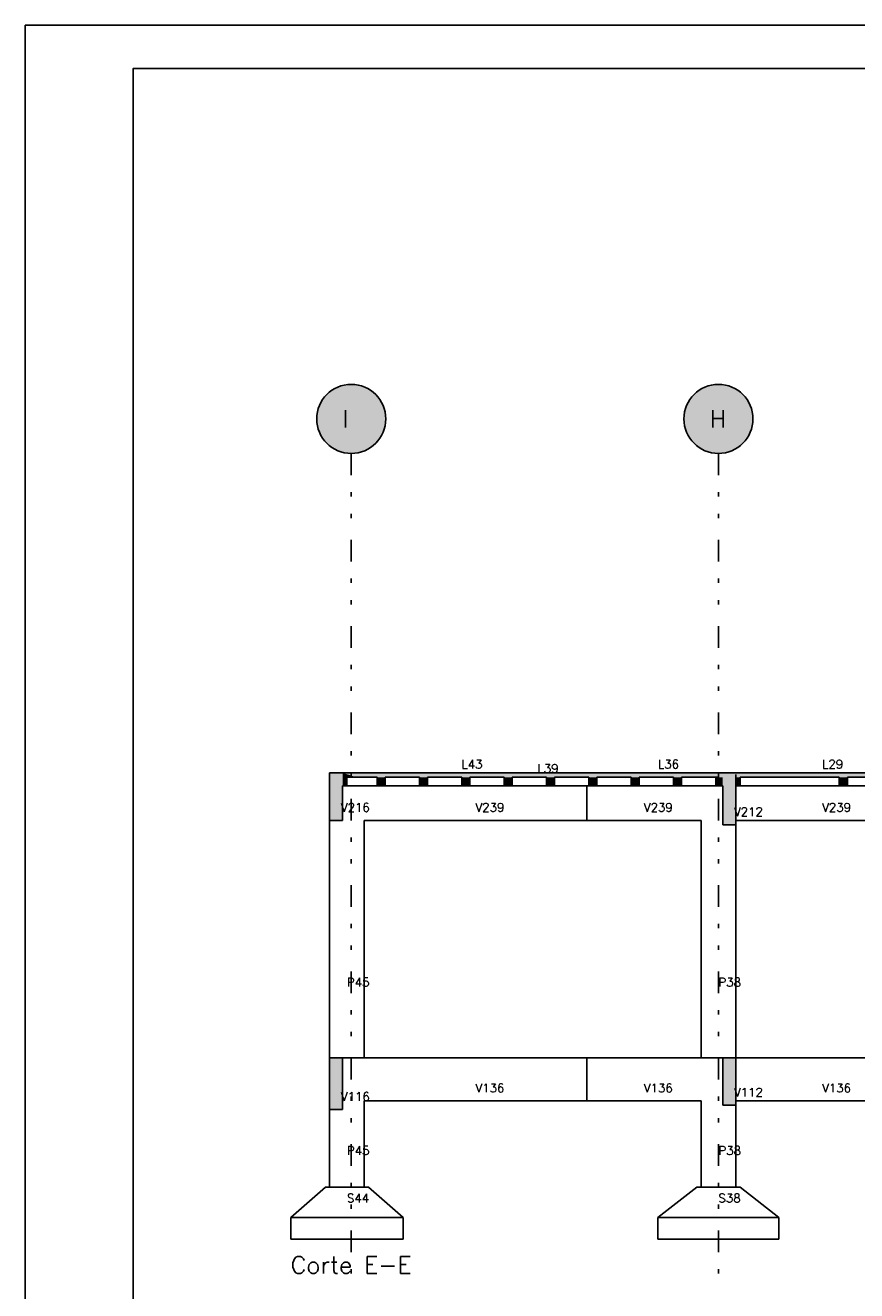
# Model space of a CAD drawing. Extents: x 0 to 84.1, y 0 to 59.4.
# Tile 5 of 8: x 0 to 19.2, y 30.1 to 59.4. Entities that reach past the tile are written whole.
import ezdxf

# ---------------------------------------------------------------- set-up
doc = ezdxf.new("R2010")
doc.units = 0
doc.header["$MEASUREMENT"] = 0
doc.linetypes.add('ESTILO_TQS_0004', pattern=[2, 0.5, -0.4, 0.1, -0.4, 0.1, -0.5])
for name, color, linetype in [('1', 1, 'CONTINUOUS'), ('2', 2, 'CONTINUOUS'), ('6', 6, 'CONTINUOUS'), ('9', 9, 'CONTINUOUS')]:
    doc.layers.add(name, color=color, linetype=linetype)
doc.styles.get("Standard").update_dxf_attribs({"font": 'ROMANS.SHX'})

msp = doc.modelspace()

# ---------------------------------------------------------------- linework, layer by layer
at = {"layer": '1', "linetype": 'ESTILO_TQS_0004'}
for p, q in [((7.545, 49.483), (7.545, 30.483)), ((16.045, 49.483), (16.045, 30.483))]:
    msp.add_line(p, q, dxfattribs=at)
at = {"layer": '2', "linetype": 'Continuous'}
for p, q in [((84.1, 59.4), (0, 59.4)), ((0, 59.4), (0, 0))]:
    msp.add_line(p, q, dxfattribs=at)
msp.add_lwpolyline([(83.1, 1), (2.5, 1), (2.5, 58.4), (83.1, 58.4), (83.1, 1)], dxfattribs=at)
for centre in [(7.545, 50.283), (16.045, 50.283)]:
    msp.add_circle(centre, 0.8, dxfattribs=at)
at = {"layer": '6', "linetype": 'Continuous'}
for p, q in [((7.237, 42.083), (7.045, 42.083)), ((7.045, 42.083), (7.045, 41.686)), ((7.345, 42.083), (7.237, 42.083)), ((7.345, 42.083), (7.237, 42.083)), ((12.845, 42.083), (7.345, 42.083)), ((7.445, 41.983), (7.665, 41.983)), ((7.445, 41.928), (7.445, 41.983)), ((7.445, 41.783), (7.445, 41.928)), ((7.665, 41.983), (8.141, 41.983)), ((8.141, 41.983), (8.141, 41.783)), ((8.329, 41.983), (9.121, 41.983)), ((8.329, 41.983), (8.329, 41.783)), ((8.329, 41.928), (8.329, 41.983)), ((8.329, 41.783), (8.329, 41.928)), ((9.121, 41.783), (9.121, 41.983)), ((9.121, 41.983), (9.121, 41.838)), ((9.309, 41.983), (10.101, 41.983)), ((9.309, 41.928), (9.309, 41.983)), ((9.309, 41.783), (9.309, 41.928)), ((10.101, 41.783), (10.101, 41.983)), ((10.101, 41.983), (10.101, 41.838)), ((10.289, 41.983), (11.081, 41.983)), ((10.289, 41.983), (10.289, 41.783)), ((10.289, 41.928), (10.289, 41.983)), ((10.289, 41.783), (10.289, 41.928)), ((11.081, 41.783), (11.081, 41.983)), ((11.081, 41.983), (11.081, 41.783)), ((11.269, 41.983), (12.061, 41.983)), ((11.269, 41.928), (11.269, 41.983)), ((11.269, 41.783), (11.269, 41.928)), ((12.061, 41.983), (12.061, 41.838)), ((12.249, 41.983), (12.653, 41.983)), ((12.249, 41.928), (12.249, 41.983)), ((12.249, 41.783), (12.249, 41.928)), ((12.653, 41.983), (12.834, 41.983)), ((12.834, 41.983), (12.845, 41.983)), ((12.995, 42.083), (12.845, 42.083)), ((12.845, 41.983), (12.859, 41.983)), ((12.859, 41.983), (12.995, 41.983)), ((13.145, 42.083), (12.995, 42.083)), ((12.995, 41.983), (13.041, 41.983)), ((13.041, 41.983), (13.041, 41.838)), ((16.145, 42.083), (13.145, 42.083)), ((13.229, 41.983), (14.021, 41.983)), ((13.229, 41.983), (13.229, 41.783)), ((13.229, 41.928), (13.229, 41.983)), ((13.229, 41.783), (13.229, 41.928)), ((14.021, 41.783), (14.021, 41.983)), ((14.021, 41.983), (14.021, 41.838)), ((14.209, 41.983), (15.001, 41.983)), ((14.209, 41.928), (14.209, 41.983)), ((14.209, 41.783), (14.209, 41.928)), ((15.001, 41.983), (15.001, 41.783)), ((15.189, 41.983), (15.822, 41.983)), ((15.189, 41.928), (15.189, 41.983)), ((15.189, 41.783), (15.189, 41.928)), ((15.822, 41.983), (15.981, 41.983)), ((15.981, 41.983), (16.037, 41.983)), ((15.981, 41.983), (15.981, 41.838)), ((16.339, 42.083), (16.145, 42.083)), ((16.339, 42.083), (16.145, 42.083)), ((16.445, 42.083), (16.339, 42.083)), ((17.131, 42.083), (16.445, 42.083)), ((16.445, 41.983), (16.445, 42.049)), ((16.445, 41.914), (16.445, 41.983)), ((16.545, 41.983), (17.131, 41.983)), ((16.545, 41.809), (16.545, 41.983)), ((17.138, 42.083), (17.131, 42.083)), ((17.138, 42.083), (17.131, 42.083)), ((17.131, 41.983), (17.138, 41.983)), ((20.445, 42.083), (17.138, 42.083)), ((17.138, 41.983), (18.841, 41.983)), ((18.841, 41.783), (18.841, 41.983)), ((18.841, 41.983), (18.841, 41.783)), ((19.029, 41.983), (20.345, 41.983)), ((19.029, 41.809), (19.029, 41.983)), ((7.045, 41.686), (7.045, 40.983)), ((7.045, 41.686), (7.045, 40.983)), ((7.345, 41.379), (7.345, 41.783)), ((7.345, 41.783), (7.411, 41.783)), ((7.411, 41.783), (7.445, 41.783)), ((7.445, 41.783), (8.141, 41.783)), ((8.141, 41.783), (8.278, 41.783)), ((8.278, 41.783), (8.329, 41.783)), ((8.329, 41.783), (9.121, 41.783)), ((9.121, 41.838), (9.121, 41.783)), ((9.121, 41.783), (9.258, 41.783)), ((9.258, 41.783), (9.309, 41.783)), ((9.309, 41.783), (10.101, 41.783)), ((10.101, 41.838), (10.101, 41.783)), ((10.101, 41.783), (10.238, 41.783)), ((10.238, 41.783), (10.289, 41.783)), ((10.289, 41.783), (11.081, 41.783)), ((11.081, 41.783), (11.218, 41.783)), ((11.218, 41.783), (11.269, 41.783)), ((11.269, 41.783), (12.061, 41.783)), ((12.061, 41.838), (12.061, 41.783)), ((12.061, 41.783), (12.198, 41.783)), ((12.198, 41.783), (12.249, 41.783)), ((12.249, 41.783), (12.995, 41.783)), ((12.995, 40.983), (12.995, 41.783)), ((12.995, 41.783), (12.995, 40.983)), ((12.995, 41.783), (13.036, 41.783)), ((13.036, 41.783), (13.041, 41.783)), ((13.041, 41.838), (13.041, 41.783)), ((13.041, 41.783), (13.178, 41.783)), ((13.178, 41.783), (13.229, 41.783)), ((13.229, 41.783), (14.021, 41.783)), ((14.021, 41.838), (14.021, 41.783)), ((14.021, 41.783), (14.158, 41.783)), ((14.158, 41.783), (14.209, 41.783)), ((14.209, 41.783), (15.001, 41.783)), ((15.001, 41.783), (15.138, 41.783)), ((15.138, 41.783), (15.189, 41.783)), ((15.189, 41.783), (15.981, 41.783)), ((15.981, 41.838), (15.981, 41.783)), ((15.981, 41.783), (16.037, 41.783)), ((16.037, 41.783), (16.145, 41.783)), ((16.145, 41.783), (16.145, 41.659)), ((16.145, 41.659), (16.145, 40.883)), ((16.445, 41.783), (16.445, 41.914)), ((16.445, 41.295), (16.445, 41.783)), ((16.445, 41.783), (16.445, 40.983)), ((16.445, 41.783), (16.512, 41.783)), ((16.512, 41.783), (16.518, 41.783)), ((16.518, 41.783), (16.521, 41.783)), ((16.521, 41.783), (16.537, 41.783)), ((16.537, 41.783), (16.542, 41.783)), ((16.542, 41.783), (16.545, 41.783)), ((16.545, 41.783), (16.545, 41.809)), ((16.545, 41.783), (18.841, 41.783)), ((18.841, 41.783), (18.866, 41.783)), ((18.866, 41.783), (19.029, 41.783)), ((19.029, 41.783), (19.029, 41.809)), ((19.029, 41.783), (20.345, 41.783)), ((7.345, 40.983), (7.345, 41.379)), ((16.445, 40.883), (16.445, 41.295)), ((7.045, 40.983), (7.237, 40.983)), ((7.045, 40.983), (7.045, 35.483)), ((7.237, 40.983), (7.345, 40.983)), ((7.845, 40.983), (12.845, 40.983)), ((7.845, 35.483), (7.845, 40.983)), ((12.845, 40.983), (12.995, 40.983)), ((12.995, 40.983), (13.145, 40.983)), ((13.145, 40.983), (15.645, 40.983)), ((15.645, 40.983), (15.645, 35.483)), ((16.145, 40.883), (16.339, 40.883)), ((16.339, 40.883), (16.445, 40.883)), ((16.445, 40.883), (16.445, 40.983)), ((16.445, 40.983), (20.445, 40.983)), ((16.445, 35.483), (16.445, 40.883)), ((7.237, 35.483), (7.045, 35.483)), ((7.045, 35.483), (7.045, 35.05)), ((7.045, 35.483), (7.845, 35.483)), ((7.345, 35.483), (7.237, 35.483)), ((7.345, 34.716), (7.345, 35.483)), ((7.845, 35.483), (7.345, 35.483)), ((12.845, 35.483), (7.845, 35.483)), ((12.995, 35.483), (12.845, 35.483)), ((12.995, 35.483), (12.995, 34.483)), ((13.145, 35.483), (12.995, 35.483)), ((15.645, 35.483), (13.145, 35.483)), ((16.145, 35.483), (15.645, 35.483)), ((15.645, 35.483), (16.445, 35.483)), ((16.339, 35.483), (16.145, 35.483)), ((16.145, 35.483), (16.145, 35.094)), ((16.445, 35.483), (16.339, 35.483)), ((16.445, 34.76), (16.445, 35.483)), ((16.445, 35.483), (16.445, 34.483)), ((20.445, 35.483), (16.445, 35.483)), ((7.045, 35.05), (7.045, 34.283)), ((16.145, 35.094), (16.145, 34.383)), ((7.345, 34.283), (7.345, 34.716)), ((16.445, 34.383), (16.445, 34.76)), ((7.845, 34.483), (12.845, 34.483)), ((7.845, 32.483), (7.845, 34.483)), ((12.845, 34.483), (12.995, 34.483)), ((12.995, 34.483), (13.145, 34.483)), ((13.145, 34.483), (15.645, 34.483)), ((15.645, 34.483), (15.645, 32.483)), ((16.145, 34.383), (16.339, 34.383)), ((16.339, 34.383), (16.445, 34.383)), ((16.445, 34.483), (20.445, 34.483)), ((16.445, 32.483), (16.445, 34.383)), ((7.045, 34.283), (7.237, 34.283)), ((7.045, 34.283), (7.045, 32.483)), ((7.237, 34.283), (7.345, 34.283)), ((6.945, 32.483), (6.145, 31.783)), ((7.945, 32.483), (6.945, 32.483)), ((8.745, 31.783), (7.945, 32.483)), ((15.545, 32.483), (14.645, 31.783)), ((16.545, 32.483), (15.545, 32.483)), ((17.445, 31.783), (16.545, 32.483)), ((6.145, 31.783), (6.145, 31.283)), ((8.745, 31.783), (6.145, 31.783)), ((6.145, 31.783), (8.745, 31.783)), ((8.745, 31.283), (8.745, 31.783)), ((14.645, 31.783), (14.645, 31.283)), ((17.445, 31.783), (14.645, 31.783)), ((14.645, 31.783), (17.445, 31.783)), ((17.445, 31.283), (17.445, 31.783)), ((6.145, 31.283), (8.745, 31.283)), ((14.645, 31.283), (17.445, 31.283))]:
    msp.add_line(p, q, dxfattribs=at)
at = {"layer": '9', "linetype": 'Continuous'}
for points in [[(8.345, 50.283), (7.277, 51.037), (7.177, 50.993)], [(8.345, 50.283), (7.383, 51.066), (7.277, 51.037)], [(8.345, 50.283), (7.491, 51.081), (7.383, 51.066)], [(8.345, 50.283), (7.6, 51.081), (7.491, 51.081)], [(8.345, 50.283), (7.708, 51.066), (7.6, 51.081)], [(8.345, 50.283), (7.813, 51.037), (7.708, 51.066)], [(8.345, 50.283), (7.913, 50.993), (7.813, 51.037)], [(16.845, 50.283), (15.777, 51.037), (15.677, 50.993)], [(16.845, 50.283), (15.883, 51.066), (15.777, 51.037)], [(16.845, 50.283), (15.991, 51.081), (15.883, 51.066)], [(16.845, 50.283), (16.1, 51.081), (15.991, 51.081)], [(16.845, 50.283), (16.208, 51.066), (16.1, 51.081)], [(16.845, 50.283), (16.313, 51.037), (16.208, 51.066)], [(16.845, 50.283), (16.413, 50.993), (16.313, 51.037)], [(8.345, 50.283), (6.925, 50.788), (6.862, 50.699)], [(8.345, 50.283), (6.999, 50.868), (6.925, 50.788)], [(8.345, 50.283), (7.084, 50.937), (6.999, 50.868)], [(8.345, 50.283), (7.177, 50.993), (7.084, 50.937)], [(8.345, 50.283), (8.007, 50.937), (7.913, 50.993)], [(8.345, 50.283), (8.091, 50.868), (8.007, 50.937)], [(8.345, 50.283), (8.166, 50.788), (8.091, 50.868)], [(8.345, 50.283), (8.229, 50.699), (8.166, 50.788)], [(16.845, 50.283), (15.425, 50.788), (15.362, 50.699)], [(16.845, 50.283), (15.499, 50.868), (15.425, 50.788)], [(16.845, 50.283), (15.584, 50.937), (15.499, 50.868)], [(16.845, 50.283), (15.677, 50.993), (15.584, 50.937)], [(16.845, 50.283), (16.507, 50.937), (16.413, 50.993)], [(16.845, 50.283), (16.591, 50.868), (16.507, 50.937)], [(16.845, 50.283), (16.666, 50.788), (16.591, 50.868)], [(16.845, 50.283), (16.729, 50.699), (16.666, 50.788)], [(8.345, 50.283), (6.775, 50.499), (6.753, 50.392)], [(8.345, 50.283), (6.812, 50.602), (6.775, 50.499)], [(8.345, 50.283), (6.862, 50.699), (6.812, 50.602)], [(8.345, 50.283), (8.279, 50.602), (8.229, 50.699)], [(8.345, 50.283), (8.316, 50.499), (8.279, 50.602)], [(8.345, 50.283), (8.338, 50.392), (8.316, 50.499)], [(16.845, 50.283), (15.275, 50.499), (15.253, 50.392)], [(16.845, 50.283), (15.312, 50.602), (15.275, 50.499)], [(16.845, 50.283), (15.362, 50.699), (15.312, 50.602)], [(16.845, 50.283), (16.779, 50.602), (16.729, 50.699)], [(16.845, 50.283), (16.816, 50.499), (16.779, 50.602)], [(16.845, 50.283), (16.838, 50.392), (16.816, 50.499)], [(8.345, 50.283), (6.753, 50.392), (6.745, 50.283)], [(8.345, 50.283), (6.745, 50.283), (6.753, 50.174)], [(8.345, 50.283), (6.753, 50.174), (6.775, 50.067)], [(8.345, 50.283), (6.775, 50.067), (6.812, 49.964)], [(8.345, 50.283), (6.812, 49.964), (6.862, 49.867)], [(8.345, 50.283), (6.862, 49.867), (6.925, 49.778)], [(8.345, 50.283), (6.925, 49.778), (6.999, 49.698)], [(8.345, 50.283), (6.999, 49.698), (7.084, 49.629)], [(8.345, 50.283), (7.084, 49.629), (7.177, 49.573)], [(8.345, 50.283), (7.177, 49.573), (7.277, 49.529)], [(8.345, 50.283), (7.277, 49.529), (7.383, 49.5)], [(8.345, 50.283), (7.383, 49.5), (7.491, 49.485)], [(8.345, 50.283), (7.491, 49.485), (7.6, 49.485)], [(8.345, 50.283), (7.6, 49.485), (7.708, 49.5)], [(8.345, 50.283), (7.708, 49.5), (7.813, 49.529)], [(8.345, 50.283), (7.813, 49.529), (7.913, 49.573)], [(8.345, 50.283), (7.913, 49.573), (8.007, 49.629)], [(8.345, 50.283), (8.007, 49.629), (8.091, 49.698)], [(8.345, 50.283), (8.091, 49.698), (8.166, 49.778)], [(8.345, 50.283), (8.166, 49.778), (8.229, 49.867)], [(8.345, 50.283), (8.229, 49.867), (8.279, 49.964)], [(8.345, 50.283), (8.279, 49.964), (8.316, 50.067)], [(8.345, 50.283), (8.316, 50.067), (8.338, 50.174)], [(8.345, 50.283), (8.338, 50.174), (8.345, 50.283)], [(16.845, 50.283), (15.253, 50.392), (15.245, 50.283)], [(16.845, 50.283), (15.245, 50.283), (15.253, 50.174)], [(16.845, 50.283), (15.253, 50.174), (15.275, 50.067)], [(16.845, 50.283), (15.275, 50.067), (15.312, 49.964)], [(16.845, 50.283), (15.312, 49.964), (15.362, 49.867)], [(16.845, 50.283), (15.362, 49.867), (15.425, 49.778)], [(16.845, 50.283), (15.425, 49.778), (15.499, 49.698)], [(16.845, 50.283), (15.499, 49.698), (15.584, 49.629)], [(16.845, 50.283), (15.584, 49.629), (15.677, 49.573)], [(16.845, 50.283), (15.677, 49.573), (15.777, 49.529)], [(16.845, 50.283), (15.777, 49.529), (15.883, 49.5)], [(16.845, 50.283), (15.883, 49.5), (15.991, 49.485)], [(16.845, 50.283), (15.991, 49.485), (16.1, 49.485)], [(16.845, 50.283), (16.1, 49.485), (16.208, 49.5)], [(16.845, 50.283), (16.208, 49.5), (16.313, 49.529)], [(16.845, 50.283), (16.313, 49.529), (16.413, 49.573)], [(16.845, 50.283), (16.413, 49.573), (16.507, 49.629)], [(16.845, 50.283), (16.507, 49.629), (16.591, 49.698)], [(16.845, 50.283), (16.591, 49.698), (16.666, 49.778)], [(16.845, 50.283), (16.666, 49.778), (16.729, 49.867)], [(16.845, 50.283), (16.729, 49.867), (16.779, 49.964)], [(16.845, 50.283), (16.779, 49.964), (16.816, 50.067)], [(16.845, 50.283), (16.816, 50.067), (16.838, 50.174)], [(16.845, 50.283), (16.838, 50.174), (16.845, 50.283)], [(7.045, 41.686), (7.345, 41.379), (7.345, 42.083)], [(7.045, 41.686), (7.345, 42.083), (7.237, 42.083)], [(7.045, 41.686), (7.237, 42.083), (7.045, 42.083)], [(7.045, 41.686), (7.045, 42.083), (7.045, 41.686)], [(7.345, 42.083), (7.345, 42.047), (7.345, 41.983)], [(7.345, 42.083), (7.345, 41.983), (7.665, 41.983)], [(7.345, 42.083), (7.665, 41.983), (12.653, 41.983)], [(7.345, 42.083), (12.653, 41.983), (12.834, 41.983)], [(7.345, 42.083), (12.834, 41.983), (15.822, 41.983)], [(7.345, 42.083), (15.822, 41.983), (16.145, 41.983)], [(7.345, 42.083), (16.145, 41.983), (16.145, 42.018)], [(7.345, 42.083), (16.145, 42.018), (16.145, 42.083)], [(7.345, 42.083), (16.145, 42.083), (15.822, 42.083)], [(7.345, 42.083), (15.822, 42.083), (12.834, 42.083)], [(7.345, 42.083), (12.834, 42.083), (12.653, 42.083)], [(7.345, 42.083), (12.653, 42.083), (7.665, 42.083)], [(7.345, 42.083), (7.665, 42.083), (7.345, 42.083)], [(7.345, 41.983), (7.345, 41.911), (7.345, 41.783)], [(7.345, 41.983), (7.345, 41.783), (7.411, 41.783)], [(7.345, 41.983), (7.411, 41.783), (7.445, 41.783)], [(7.345, 41.983), (7.445, 41.783), (7.445, 41.928)], [(7.345, 41.983), (7.445, 41.928), (7.445, 41.983)], [(7.345, 41.983), (7.445, 41.983), (7.411, 41.983)], [(7.345, 41.983), (7.411, 41.983), (7.345, 41.983)], [(8.141, 41.983), (8.141, 41.838), (8.141, 41.783)], [(8.141, 41.983), (8.141, 41.783), (8.278, 41.783)], [(8.141, 41.983), (8.278, 41.783), (8.329, 41.783)], [(8.141, 41.983), (8.329, 41.783), (8.329, 41.928)], [(8.141, 41.983), (8.329, 41.928), (8.329, 41.983)], [(8.141, 41.983), (8.329, 41.983), (8.278, 41.983)], [(8.141, 41.983), (8.278, 41.983), (8.141, 41.983)], [(9.121, 41.838), (9.309, 41.928), (9.309, 41.983)], [(9.121, 41.838), (9.309, 41.983), (9.258, 41.983)], [(9.121, 41.838), (9.258, 41.983), (9.121, 41.983)], [(9.121, 41.838), (9.121, 41.983), (9.121, 41.838)], [(9.121, 41.838), (9.309, 41.783), (9.309, 41.928)], [(10.101, 41.838), (10.289, 41.928), (10.289, 41.983)], [(10.101, 41.838), (10.289, 41.983), (10.238, 41.983)], [(10.101, 41.838), (10.238, 41.983), (10.101, 41.983)], [(10.101, 41.838), (10.101, 41.983), (10.101, 41.838)], [(10.101, 41.838), (10.289, 41.783), (10.289, 41.928)], [(11.081, 41.983), (11.081, 41.838), (11.081, 41.783)], [(11.081, 41.983), (11.081, 41.783), (11.218, 41.783)], [(11.081, 41.983), (11.218, 41.783), (11.269, 41.783)], [(11.081, 41.983), (11.269, 41.783), (11.269, 41.928)], [(11.081, 41.983), (11.269, 41.928), (11.269, 41.983)], [(11.081, 41.983), (11.269, 41.983), (11.218, 41.983)], [(11.081, 41.983), (11.218, 41.983), (11.081, 41.983)], [(12.061, 41.838), (12.249, 41.928), (12.249, 41.983)], [(12.061, 41.838), (12.249, 41.983), (12.198, 41.983)], [(12.061, 41.838), (12.198, 41.983), (12.061, 41.983)], [(12.061, 41.838), (12.061, 41.983), (12.061, 41.838)], [(12.061, 41.838), (12.249, 41.783), (12.249, 41.928)], [(13.041, 41.838), (13.229, 41.928), (13.229, 41.983)], [(13.041, 41.838), (13.229, 41.983), (13.178, 41.983)], [(13.041, 41.838), (13.178, 41.983), (13.041, 41.983)], [(13.041, 41.838), (13.041, 41.983), (13.041, 41.838)], [(13.041, 41.838), (13.229, 41.783), (13.229, 41.928)], [(14.021, 41.838), (14.209, 41.928), (14.209, 41.983)], [(14.021, 41.838), (14.209, 41.983), (14.158, 41.983)], [(14.021, 41.838), (14.158, 41.983), (14.021, 41.983)], [(14.021, 41.838), (14.021, 41.983), (14.021, 41.838)], [(14.021, 41.838), (14.209, 41.783), (14.209, 41.928)], [(15.001, 41.983), (15.001, 41.838), (15.001, 41.783)], [(15.001, 41.983), (15.001, 41.783), (15.138, 41.783)], [(15.001, 41.983), (15.138, 41.783), (15.189, 41.783)], [(15.001, 41.983), (15.189, 41.783), (15.189, 41.928)], [(15.001, 41.983), (15.189, 41.928), (15.189, 41.983)], [(15.001, 41.983), (15.189, 41.983), (15.138, 41.983)], [(15.001, 41.983), (15.138, 41.983), (15.001, 41.983)], [(15.981, 41.838), (16.145, 41.854), (16.145, 41.983)], [(15.981, 41.838), (16.145, 41.983), (16.037, 41.983)], [(15.981, 41.838), (16.037, 41.983), (15.981, 41.983)], [(15.981, 41.838), (15.981, 41.983), (15.981, 41.838)], [(16.145, 41.659), (16.445, 41.295), (16.445, 42.083)], [(16.145, 41.659), (16.445, 42.083), (16.339, 42.083)], [(16.145, 41.659), (16.339, 42.083), (16.145, 42.083)], [(16.145, 41.659), (16.145, 42.083), (16.145, 41.659)], [(16.445, 42.049), (20.445, 42), (20.445, 42.083)], [(16.445, 42.049), (20.445, 42.083), (17.138, 42.083)], [(16.445, 42.049), (17.138, 42.083), (17.131, 42.083)], [(16.445, 42.049), (17.131, 42.083), (16.445, 42.083)], [(16.445, 42.049), (16.445, 42.083), (16.445, 42.049)], [(16.445, 42.049), (16.445, 41.983), (17.131, 41.983)], [(16.445, 42.049), (17.131, 41.983), (17.138, 41.983)], [(16.445, 42.049), (17.138, 41.983), (20.445, 41.983)], [(16.445, 42.049), (20.445, 41.983), (20.445, 42)], [(16.445, 41.914), (16.545, 41.809), (16.545, 41.983)], [(16.445, 41.914), (16.545, 41.983), (16.542, 41.983)], [(16.445, 41.914), (16.542, 41.983), (16.537, 41.983)], [(16.445, 41.914), (16.537, 41.983), (16.521, 41.983)], [(16.445, 41.914), (16.521, 41.983), (16.518, 41.983)], [(16.445, 41.914), (16.518, 41.983), (16.512, 41.983)], [(16.445, 41.914), (16.512, 41.983), (16.445, 41.983)], [(16.445, 41.914), (16.445, 41.983), (16.445, 41.914)], [(18.841, 41.983), (18.841, 41.957), (18.841, 41.783)], [(18.841, 41.983), (18.841, 41.783), (18.866, 41.783)], [(18.841, 41.983), (18.866, 41.783), (19.029, 41.783)], [(18.841, 41.983), (19.029, 41.783), (19.029, 41.809)], [(18.841, 41.983), (19.029, 41.809), (19.029, 41.983)], [(18.841, 41.983), (19.029, 41.983), (18.866, 41.983)], [(18.841, 41.983), (18.866, 41.983), (18.841, 41.983)], [(7.045, 41.686), (7.045, 40.983), (7.237, 40.983)], [(7.045, 41.686), (7.237, 40.983), (7.345, 40.983)], [(7.045, 41.686), (7.345, 40.983), (7.345, 41.379)], [(9.121, 41.838), (9.121, 41.783), (9.258, 41.783)], [(9.121, 41.838), (9.258, 41.783), (9.309, 41.783)], [(10.101, 41.838), (10.101, 41.783), (10.238, 41.783)], [(10.101, 41.838), (10.238, 41.783), (10.289, 41.783)], [(12.061, 41.838), (12.061, 41.783), (12.198, 41.783)], [(12.061, 41.838), (12.198, 41.783), (12.249, 41.783)], [(13.041, 41.838), (13.041, 41.783), (13.178, 41.783)], [(13.041, 41.838), (13.178, 41.783), (13.229, 41.783)], [(14.021, 41.838), (14.021, 41.783), (14.158, 41.783)], [(14.021, 41.838), (14.158, 41.783), (14.209, 41.783)], [(15.981, 41.838), (16.145, 41.783), (16.145, 41.854)], [(15.981, 41.838), (15.981, 41.783), (16.037, 41.783)], [(15.981, 41.838), (16.037, 41.783), (16.145, 41.783)], [(16.145, 41.659), (16.145, 40.883), (16.339, 40.883)], [(16.145, 41.659), (16.339, 40.883), (16.445, 40.883)], [(16.145, 41.659), (16.445, 40.883), (16.445, 41.295)], [(16.445, 41.914), (16.445, 41.783), (16.512, 41.783)], [(16.445, 41.914), (16.512, 41.783), (16.518, 41.783)], [(16.445, 41.914), (16.518, 41.783), (16.521, 41.783)], [(16.445, 41.914), (16.521, 41.783), (16.537, 41.783)], [(16.445, 41.914), (16.537, 41.783), (16.542, 41.783)], [(16.445, 41.914), (16.542, 41.783), (16.545, 41.783)], [(16.445, 41.914), (16.545, 41.783), (16.545, 41.809)], [(7.045, 35.05), (7.345, 34.716), (7.345, 35.483)], [(7.045, 35.05), (7.345, 35.483), (7.237, 35.483)], [(7.045, 35.05), (7.237, 35.483), (7.045, 35.483)], [(7.045, 35.05), (7.045, 35.483), (7.045, 35.05)], [(16.145, 35.094), (16.445, 34.76), (16.445, 35.483)], [(16.145, 35.094), (16.445, 35.483), (16.339, 35.483)], [(16.145, 35.094), (16.339, 35.483), (16.145, 35.483)], [(16.145, 35.094), (16.145, 35.483), (16.145, 35.094)], [(7.045, 35.05), (7.045, 34.283), (7.237, 34.283)], [(7.045, 35.05), (7.237, 34.283), (7.345, 34.283)], [(7.045, 35.05), (7.345, 34.283), (7.345, 34.716)], [(16.145, 35.094), (16.145, 34.383), (16.339, 34.383)], [(16.145, 35.094), (16.339, 34.383), (16.445, 34.383)], [(16.145, 35.094), (16.445, 34.383), (16.445, 34.76)]]:
    msp.add_solid(points, dxfattribs=at)

# ---------------------------------------------------------------- texts
at = {"layer": '1', "linetype": 'Continuous'}
for s, height, p in [('L43', 0.2, (10.095, 42.183)), ('L39', 0.2, (11.856, 42.083)), ('L36', 0.2, (14.645, 42.183)), ('L29', 0.2, (18.445, 42.183)), ('V216', 0.2, (7.306, 41.183)), ('V239', 0.2, (10.42, 41.183)), ('V239', 0.2, (14.32, 41.183)), ('V239', 0.2, (18.445, 41.183)), ('V212', 0.2, (16.406, 41.083)), ('P45', 0.2, (7.445, 37.133)), ('P38', 0.2, (16.045, 37.133)), ('V136', 0.2, (10.42, 34.683)), ('V136', 0.2, (14.32, 34.683)), ('V136', 0.2, (18.445, 34.683)), ('V116', 0.2, (7.306, 34.483)), ('V112', 0.2, (16.406, 34.583)), ('P45', 0.2, (7.445, 33.233)), ('P38', 0.2, (16.045, 33.233)), ('S44', 0.2, (7.445, 32.133)), ('S38', 0.2, (16.045, 32.133)), ('Corte E-E', 0.4, (6.145, 30.483))]:
    msp.add_text(s, height=height, dxfattribs=at).set_placement(p)
at = {"layer": '6', "linetype": 'Continuous'}
for s, p in [('I', (7.345, 50.083)), ('H', (15.845, 50.083))]:
    msp.add_text(s, height=0.4, dxfattribs=at).set_placement(p)

doc.saveas('drawing.dxf')
